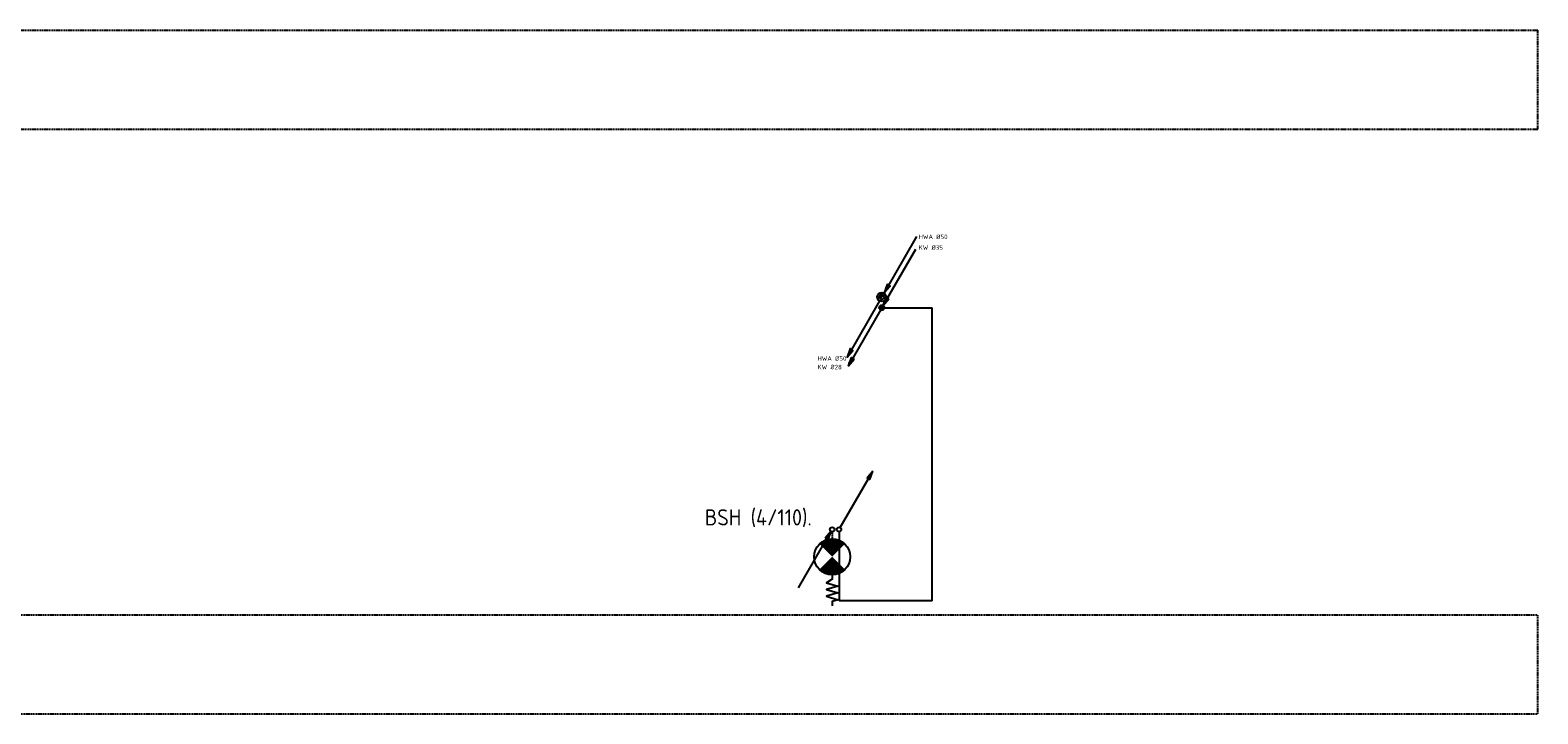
# Model space of a CAD drawing. Header units: millimetres. Extents: x 1514 to 100116, y -634 to 44710.
# Tile 9 of 11: x 54100 to 70854, y 37110 to 44710. Entities that reach past the tile are written whole.
import ezdxf
from ezdxf.enums import TextEntityAlignment as Align

# ---------------------------------------------------------------- set-up
doc = ezdxf.new("R2010")
doc.units = ezdxf.units.MM
for name, pattern in [('2322109', [10, 5, -2, 1, -2]), ('DASHED', [19.05, 12.7, -6.35]), ('KOUDWATER', [8.4, 4.8, -1.2, 1.2, -1.2])]:
    doc.linetypes.add(name, pattern=pattern)
for name, color, linetype in [('51-LEIDING', 3, 'Continuous'), ('54', 3, 'Continuous'), ('WL52----_PIJL', 2, 'Continuous'), ('WL522---_RIOOL', 2, 'Continuous'), ('WL524---_D', 192, 'Continuous'), ('WL53----_PIJL', 2, 'Continuous'), ('WL531---', 132, 'Continuous'), ('WL5310--_KW', 2, 'KOUDWATER'), ('WM570---_MATEN-M', 7, 'Continuous'), ('WT52----_BIJSCHRIFT', 7, 'Continuous')]:
    doc.layers.add(name, color=color, linetype=linetype)
doc.styles.add('ISO', font='ISO.SHX')
doc.styles.add('NORMAAL_STAAND', font='iso.shx')

# ---------------------------------------------------------------- blocks, each defined once
blk = doc.blocks.new('JINGJANG')
blk.add_hatch(color=256).paths.add_polyline_path([(0, 0.5, 0.414214), (-0.5, 0, 0.414214), (0, -0.5, -1), (0, 0, 1)])
blk.add_lwpolyline([(0, 0.5, -1), (0, 0, 1), (0, -0.5, 1)], format="xyb")
blk.add_circle((0, 0), 0.5)
blk = doc.blocks.new('W3-44')
at = {"layer": '54', "color": 2, "const_width": 2}
for points in [[(1.29, 0.71, 0.414214), (1.29, -0.71, 1)], [(2.71, -0.71, 0.414214), (2.71, 0.71, 1)]]:
    blk.add_lwpolyline(points, format="xyb", dxfattribs=at)
at = {"layer": '54', "color": 7}
blk.add_lwpolyline([(4, 0), (4.5, 0), (4.88, -0.63), (5.26, 0.63), (5.63, -0.63), (6.01, 0.63), (6.39, -0.63), (6.77, 0.63), (6.96, 0), (7.46, 0)], dxfattribs=at)
at = {"layer": '54', "color": 2}
blk.add_circle((2, 0), 2, dxfattribs=at)
blk = doc.blocks.new('SS52PY01')
for p, q in [((1.2446, 2.54), (0.7366, 1.397)), ((0.8636, 1.3462), (1.6002, 2.3368)), ((-6.985, -11.7348), (-7.493, -12.877801)), ((-7.366, -12.9286), (-6.6294, -11.938))]:
    blk.add_line(p, q)
for points in [[(7.747, 13.4112), (0.508, 0.8636), (1.8288, 2.3876), (1.1684, 2.7686), (0.508, 0.8636)], [(-0.4826, -0.8636), (-7.7216, -13.4112), (-6.4008, -11.887199), (-7.0612, -11.5062), (-7.7216, -13.4112)]]:
    blk.add_lwpolyline(points)
blk.add_circle((0, 0), 1)
blk = doc.blocks.new('SS53PY01')
for p, q in [((7.4676, 12.954), (0.2286, 0.4064)), ((0.889, 2.3114), (0.2286, 0.4064)), ((0.2286, 0.4064), (1.5494, 1.9304)), ((0.9652, 2.0828), (0.4572, 0.9398)), ((0.5842, 0.889), (1.3208, 1.8796)), ((1.5494, 1.9304), (0.889, 2.3114))]:
    blk.add_line(p, q)
blk.add_circle((0, 0), 0.5)
blk = doc.blocks.new('SS53PY04')
for p, q in [((-0.2286, -0.4318), (-7.493, -12.9794)), ((-6.8326, -11.0744), (-7.493, -12.9794)), ((-7.493, -12.9794), (-6.1722, -11.4554)), ((-6.7818, -11.302999), (-7.2898, -12.446)), ((-7.1628, -12.4968), (-6.4262, -11.5062)), ((-6.1722, -11.4554), (-6.8326, -11.0744))]:
    blk.add_line(p, q)
blk.add_circle((0, 0), 0.5)
blk = doc.blocks.new('SS53PY02')
for p, q in [((0.2286, 0.4318), (7.493, 12.9794)), ((7.493, 12.9794), (6.1722, 11.4554)), ((6.1722, 11.4554), (6.8326, 11.0744)), ((7.1628, 12.4968), (6.4262, 11.5062)), ((6.7818, 11.302999), (7.2898, 12.446)), ((6.8326, 11.0744), (7.493, 12.9794))]:
    blk.add_line(p, q)
blk.add_circle((0, 0), 0.5)
blk = doc.blocks.new('SS53PY03')
for p, q in [((-7.4676, -12.954), (-0.2286, -0.4064)), ((-0.2286, -0.4064), (-1.5494, -1.9304)), ((-1.5494, -1.9304), (-0.889, -2.3114)), ((-0.5842, -0.889), (-1.3208, -1.8796)), ((-0.9652, -2.0828), (-0.4572, -0.9398)), ((-0.889, -2.3114), (-0.2286, -0.4064))]:
    blk.add_line(p, q)
blk.add_circle((0, 0), 0.5)
blk = doc.blocks.new('A$C72C51557')
at = {"layer": 'WL53----_PIJL', "xscale": 50, "yscale": 50, "zscale": 50}
for name, p in [('SS53PY02', (450, 648)), ('SS53PY03', (373, 648))]:
    blk.add_blockref(name, p, dxfattribs=at)
blk = doc.blocks.new('A$C5F4F0394')
at = {"layer": 'WL531---'}
for p, q in [((925, 3258), (1483, 3258)), ((1483, 0), (1483, 3258)), ((450, 768), (450, 0)), ((1483, 0), (450, 0))]:
    blk.add_line(p, q, dxfattribs=at)
blk.add_blockref('A$C72C51557', (0, 146), dxfattribs=at)

msp = doc.modelspace()

# ---------------------------------------------------------------- linework, layer by layer
at = {"layer": 'WL531---', "linetype": '2322109'}
msp.add_line((63012, 39135), (63012, 39056), dxfattribs=at)
at = {"layer": 'WM570---_MATEN-M', "linetype": 'DASHED'}
for p, q in [((1766, 44710), (70854, 44710)), ((70854, 43610), (70854, 44710)), ((1766, 43610), (70854, 43610)), ((19915, 38210), (70854, 38210)), ((70854, 37110), (70854, 38210)), ((19915, 37110), (70854, 37110))]:
    msp.add_line(p, q, dxfattribs=at)

# ---------------------------------------------------------------- block references
at = {"layer": '51-LEIDING', "xscale": 100, "yscale": 100, "zscale": 100, "rotation": 270}
msp.add_blockref('W3-44', (63012, 39056), dxfattribs=at)
at = {"layer": 'WL52----_PIJL', "xscale": 50, "yscale": 50, "zscale": 50}
msp.add_blockref('SS52PY01', (63564, 41745), dxfattribs=at)
at = {"layer": 'WL522---_RIOOL', "xscale": 56.40000000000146, "yscale": 56.40000000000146, "zscale": 56.40000000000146}
msp.add_blockref('JINGJANG', (63564, 41625), dxfattribs=at)
at = {"layer": 'WL524---_D', "xscale": 56.40000000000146, "yscale": 56.40000000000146, "zscale": 56.40000000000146}
msp.add_blockref('JINGJANG', (63564, 41745), dxfattribs=at)
at = {"layer": 'WL53----_PIJL', "xscale": 50, "yscale": 50, "zscale": 50}
for name in ['SS53PY01', 'SS53PY04']:
    msp.add_blockref(name, (63564, 41625), dxfattribs=at)
at = {"layer": 'WL531---', "linetype": '2322109'}
msp.add_blockref('A$C5F4F0394', (62639, 38366), dxfattribs=at)

# ---------------------------------------------------------------- texts
at = {"layer": 'WL5310--_KW', "color": 7, "style": 'ISO'}
msp.add_text('BSH (4/110).', height=180, dxfattribs=at).set_placement((61598, 39204))
at = {"layer": 'WT52----_BIJSCHRIFT', "color": 2, "style": 'NORMAAL_STAAND'}
for s, p in [('HWA %%C50', (63973, 42413)), ('KW %%C35', (63973, 42293)), ('HWA %%C50', (62849, 41061)), ('KW %%C28', (62849, 40965))]:
    msp.add_text(s, height=50, dxfattribs=at).set_placement(p, align=Align.MIDDLE_LEFT)

doc.saveas('drawing.dxf')
